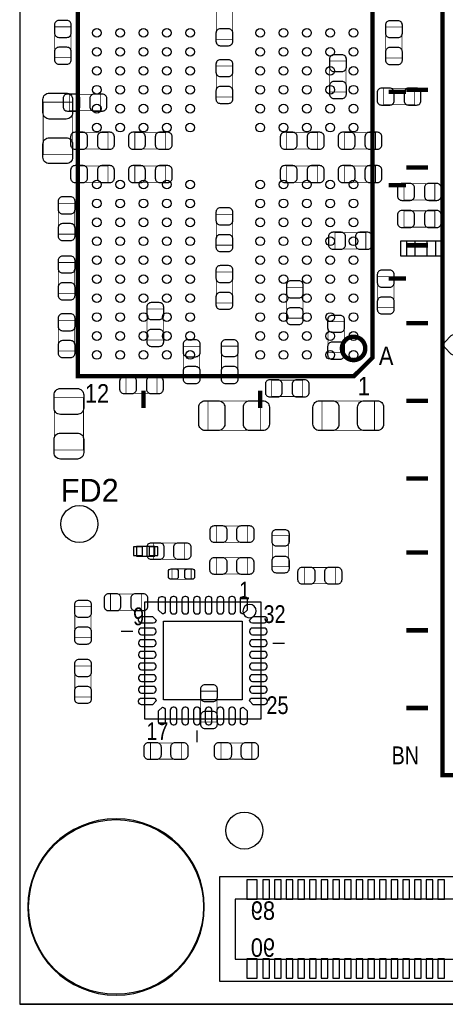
# Model space of a CAD drawing. Extents: x 0 to 68, y 0 to 55.
# Tile 1 of 14: x 0 to 14.6, y 0 to 33.8. Entities that reach past the tile are written whole.
import ezdxf

# ---------------------------------------------------------------- set-up
doc = ezdxf.new("R2010")
doc.units = 0
for name, color, linetype in [('BG_OUTLINE', 3, 'CONTINUOUS'), ('PG_ASSEMBLY_BOTTOM', 30, 'CONTINUOUS'), ('PG_ASSEMBLY_TOP', 45, 'CONTINUOUS'), ('PIN_BOTTOM', 211, 'CONTINUOUS'), ('PIN_TOP', 5, 'CONTINUOUS')]:
    doc.layers.add(name, color=color, linetype=linetype)

msp = doc.modelspace()

# ---------------------------------------------------------------- linework, layer by layer
at = {"layer": 'BG_OUTLINE'}
for points in [[(0, 51.06289), (0, 0)], [(0, 0), (68.000118, 0)], [(68.000118, 0), (0, 0)]]:
    msp.add_lwpolyline(points, dxfattribs=at)
at = {"layer": 'PG_ASSEMBLY_BOTTOM', "const_width": 0.024892}
for points in [[(7.296404, 34.168842), (6.736588, 34.168842), (6.736588, 33.108646), (7.296404, 33.108646), (7.296404, 34.168842)], [(1.199388, 32.473646), (1.759204, 32.473646), (1.759204, 33.533842), (1.199388, 33.533842), (1.199388, 32.473646)], [(12.547092, 32.464502), (13.106908, 32.464502), (13.106908, 33.524698), (12.547092, 33.524698), (12.547092, 32.464502)], [(6.736588, 31.127446), (7.296404, 31.127446), (7.296404, 32.187642), (6.736588, 32.187642), (6.736588, 31.127446)], [(11.185906, 32.359092), (10.62609, 32.359092), (10.62609, 31.298896), (11.185906, 31.298896), (11.185906, 32.359092)], [(12.474702, 31.420308), (12.474702, 30.860492), (13.534898, 30.860492), (13.534898, 31.420308), (12.474702, 31.420308)], [(1.705102, 31.217108), (1.705102, 30.657292), (2.765298, 30.657292), (2.765298, 31.217108), (1.705102, 31.217108)], [(1.965198, 29.905452), (1.965198, 29.345636), (3.025394, 29.345636), (3.025394, 29.905452), (1.965198, 29.905452)], [(3.946398, 29.905452), (3.946398, 29.345636), (5.006594, 29.345636), (5.006594, 29.905452), (3.946398, 29.905452)], [(10.213594, 29.345636), (10.213594, 29.905452), (9.153398, 29.905452), (9.153398, 29.345636), (10.213594, 29.345636)], [(12.194794, 29.345636), (12.194794, 29.905452), (11.134598, 29.905452), (11.134598, 29.345636), (12.194794, 29.345636)], [(1.965198, 28.762452), (1.965198, 28.202636), (3.025394, 28.202636), (3.025394, 28.762452), (1.965198, 28.762452)], [(3.946398, 28.762452), (3.946398, 28.202636), (5.006594, 28.202636), (5.006594, 28.762452), (3.946398, 28.762452)], [(10.213594, 28.202636), (10.213594, 28.762452), (9.153398, 28.762452), (9.153398, 28.202636), (10.213594, 28.202636)], [(12.194794, 28.202636), (12.194794, 28.762452), (11.134598, 28.762452), (11.134598, 28.202636), (12.194794, 28.202636)], [(14.230096, 27.591512), (14.230096, 28.151328), (13.1699, 28.151328), (13.1699, 27.591512), (14.230096, 27.591512)], [(1.886204, 27.482292), (1.326388, 27.482292), (1.326388, 26.422096), (1.886204, 26.422096), (1.886204, 27.482292)], [(7.296404, 27.104594), (6.736588, 27.104594), (6.736588, 26.044398), (7.296404, 26.044398), (7.296404, 27.104594)], [(14.230096, 26.662888), (14.230096, 27.222704), (13.1699, 27.222704), (13.1699, 26.662888), (14.230096, 26.662888)], [(11.864594, 25.916636), (11.864594, 26.476452), (10.804398, 26.476452), (10.804398, 25.916636), (11.864594, 25.916636)], [(1.886204, 25.450292), (1.326388, 25.450292), (1.326388, 24.390096), (1.886204, 24.390096), (1.886204, 25.450292)], [(6.736588, 24.063198), (7.296404, 24.063198), (7.296404, 25.123394), (6.736588, 25.123394), (6.736588, 24.063198)], [(12.267692, 23.904702), (12.827508, 23.904702), (12.827508, 24.964898), (12.267692, 24.964898), (12.267692, 23.904702)], [(9.710674, 24.599392), (9.150858, 24.599392), (9.150858, 23.539196), (9.710674, 23.539196), (9.710674, 24.599392)], [(4.364482, 22.79269), (4.924298, 22.79269), (4.924298, 23.852886), (4.364482, 23.852886), (4.364482, 22.79269)], [(1.886204, 23.469092), (1.326388, 23.469092), (1.326388, 22.408896), (1.886204, 22.408896), (1.886204, 23.469092)], [(10.565892, 22.355302), (11.125708, 22.355302), (11.125708, 23.415498), (10.565892, 23.415498), (10.565892, 22.355302)], [(6.172708, 22.577298), (5.612892, 22.577298), (5.612892, 21.517102), (6.172708, 21.517102), (6.172708, 22.577298)], [(7.477506, 22.580092), (6.91769, 22.580092), (6.91769, 21.519896), (7.477506, 21.519896), (7.477506, 22.580092)], [(4.705096, 20.962366), (4.705096, 21.522182), (3.6449, 21.522182), (3.6449, 20.962366), (4.705096, 20.962366)], [(8.639302, 21.412708), (8.639302, 20.852892), (9.699498, 20.852892), (9.699498, 21.412708), (8.639302, 21.412708)], [(4.171696, 13.515086), (4.171696, 14.074902), (3.1115, 14.074902), (3.1115, 13.515086), (4.171696, 13.515086)], [(1.88849, 12.579096), (2.448306, 12.579096), (2.448306, 13.639292), (1.88849, 13.639292), (1.88849, 12.579096)], [(2.448306, 11.607292), (1.88849, 11.607292), (1.88849, 10.547096), (2.448306, 10.547096), (2.448306, 11.607292)], [(6.20649, 9.683496), (6.766306, 9.683496), (6.766306, 10.743692), (6.20649, 10.743692), (6.20649, 9.683496)]]:
    msp.add_lwpolyline(points, dxfattribs=at)
at = {"layer": 'PG_ASSEMBLY_BOTTOM'}
for points in [[(14.258036, 26.176732), (13.257784, 26.176732), (13.257784, 25.67686), (14.258036, 25.67686), (14.258036, 26.176732)], [(4.00304, 15.3797), (4.63296, 15.3797), (4.63296, 15.7099), (4.00304, 15.7099), (4.00304, 15.3797)], [(27.646122, 4.370832), (6.849872, 4.370832), (6.849872, 0.789432), (27.646122, 0.789432), (27.646122, 4.370832)], [(27.116024, 3.608832), (7.380224, 3.608832), (7.380224, 1.551432), (27.116024, 1.551432), (27.116024, 3.608832)]]:
    msp.add_lwpolyline(points, dxfattribs=at)
at = {"layer": 'PG_ASSEMBLY_TOP'}
for points, const_width in [([(15.75943, 36.864544), (43.489626, 36.864544), (43.489626, 7.864348), (14.48943, 7.864348), (14.48943, 35.594544), (15.75943, 36.864544)], 0.1524), ([(12.094972, 36.652708), (1.994916, 36.652708), (1.994916, 21.552408), (11.459972, 21.552408), (12.094972, 22.187408), (12.094972, 36.652708)], 0.1524), ([(13.997432, 31.373064), (13.24737, 31.373064)], 0.1524), ([(12.644882, 31.302452), (13.24483, 31.302452)], 0.1524), ([(0.804672, 30.950916), (1.804924, 30.950916), (1.804924, 29.151072), (0.804672, 29.151072), (0.804672, 30.950916)], 0.024892), ([(13.997432, 28.706064), (13.24737, 28.706064)], 0.1524), ([(12.644882, 28.10256), (13.24483, 28.10256)], 0.1524), ([(13.997432, 26.039064), (13.24737, 26.039064)], 0.1524), ([(12.644882, 24.902668), (13.24483, 24.902668)], 0.1524), ([(13.997432, 23.372064), (13.24737, 23.372064)], 0.1524), ([(4.244848, 21.052282), (4.244848, 20.452334)], 0.1524), ([(8.24484, 21.052282), (8.24484, 20.452334)], 0.1524), ([(1.185672, 20.816316), (2.185924, 20.816316), (2.185924, 19.016472), (1.185672, 19.016472), (1.185672, 20.816316)], 0.024892), ([(6.450076, 19.695668), (6.450076, 20.69592), (8.24992, 20.69592), (8.24992, 19.695668), (6.450076, 19.695668)], 0.024892), ([(12.16152, 20.69592), (12.16152, 19.695668), (10.361676, 19.695668), (10.361676, 20.69592), (12.16152, 20.69592)], 0.024892), ([(13.997432, 20.705064), (13.24737, 20.705064)], 0.1524), ([(13.997432, 18.038064), (13.24737, 18.038064)], 0.1524), ([(7.803896, 16.411702), (7.803896, 15.851886), (6.7437, 15.851886), (6.7437, 16.411702), (7.803896, 16.411702)], 0.024892), ([(8.660892, 16.074898), (9.220708, 16.074898), (9.220708, 15.014702), (8.660892, 15.014702), (8.660892, 16.074898)], 0.024892), ([(4.5847, 15.267686), (4.5847, 15.827502), (5.644896, 15.827502), (5.644896, 15.267686), (4.5847, 15.267686)], 0.024892), ([(13.997432, 15.498064), (13.24737, 15.498064)], 0.1524), ([(6.740906, 14.759686), (6.740906, 15.319502), (7.801102, 15.319502), (7.801102, 14.759686), (6.740906, 14.759686)], 0.024892), ([(5.216652, 14.580108), (5.216652, 14.94028), (5.876544, 14.94028), (5.876544, 14.580108), (5.216652, 14.580108)], 0.024892), ([(9.756902, 14.426692), (9.756902, 14.986508), (10.817098, 14.986508), (10.817098, 14.426692), (9.756902, 14.426692)], 0.024892), ([(13.997432, 12.831064), (13.24737, 12.831064)], 0.1524), ([(13.997432, 10.164064), (13.24737, 10.164064)], 0.1524), ([(5.543296, 8.969502), (5.543296, 8.409686), (4.4831, 8.409686), (4.4831, 8.969502), (5.543296, 8.969502)], 0.024892), ([(7.956296, 8.969502), (7.956296, 8.409686), (6.8961, 8.409686), (6.8961, 8.969502), (7.956296, 8.969502)], 0.024892)]:
    msp.add_lwpolyline(points, dxfattribs=dict(at, const_width=const_width))
at = {"layer": 'PG_ASSEMBLY_TOP', "const_width": 0.1524}
msp.add_lwpolyline([(11.845036, 22.502622, 1.000158), (11.044936, 22.502368, 0.999842), (11.845036, 22.502622)], format="xyb", dxfattribs=at)
at = {"layer": 'PG_ASSEMBLY_TOP'}
for points in [[(4.277868, 13.791438), (4.277868, 9.793478), (8.275828, 9.793478), (8.275828, 13.791438), (4.277868, 13.791438)], [(3.876548, 12.793218), (3.477768, 12.793218)], [(8.677148, 12.391898), (9.075928, 12.391898)], [(6.076188, 9.392158), (6.076188, 8.993378)]]:
    msp.add_lwpolyline(points, dxfattribs=at)
for points in [[(8.106156, 13.49248, 0.999904), (7.647432, 13.49248, 1.000096), (8.106156, 13.49248)], [(6.328156, 3.3401, 1), (0.275844, 3.3401, 1), (6.328156, 3.3401)]]:
    msp.add_lwpolyline(points, format="xyb", dxfattribs=at)
at = {"layer": 'PIN_BOTTOM'}
for points in [[(1.189228, 33.603692), (1.189228, 33.323784, 0.414846), (1.339342, 33.17367), (1.61925, 33.17367, 0.414846), (1.769364, 33.323784), (1.769364, 33.603692, 0.414846), (1.61925, 33.753806), (1.339342, 33.753806, 0.414846)], [(7.306564, 33.038796), (7.306564, 33.318704, 0.414846), (7.15645, 33.468818), (6.876542, 33.468818, 0.414846), (6.726428, 33.318704), (6.726428, 33.038796, 0.414846), (6.876542, 32.888682), (7.15645, 32.888682, 0.414846)], [(12.536932, 33.594548), (12.536932, 33.31464, 0.414846), (12.687046, 33.164526), (12.966954, 33.164526, 0.414846), (13.117068, 33.31464), (13.117068, 33.594548, 0.414846), (12.966954, 33.744662), (12.687046, 33.744662, 0.414846)], [(1.769364, 32.403796), (1.769364, 32.683704, 0.414846), (1.61925, 32.833818), (1.339342, 32.833818, 0.414846), (1.189228, 32.683704), (1.189228, 32.403796, 0.414846), (1.339342, 32.253682), (1.61925, 32.253682, 0.414846)], [(13.117068, 32.394652), (13.117068, 32.67456, 0.414846), (12.966954, 32.824674), (12.687046, 32.824674, 0.414846), (12.536932, 32.67456), (12.536932, 32.394652, 0.414846), (12.687046, 32.244538), (12.966954, 32.244538, 0.414846)], [(10.61593, 32.428942), (10.61593, 32.149034, 0.414846), (10.766044, 31.99892), (11.045952, 31.99892, 0.414846), (11.196066, 32.149034), (11.196066, 32.428942, 0.414846), (11.045952, 32.579056), (10.766044, 32.579056, 0.414846)], [(6.726428, 32.257492), (6.726428, 31.977584, 0.414846), (6.876542, 31.82747), (7.15645, 31.82747, 0.414846), (7.306564, 31.977584), (7.306564, 32.257492, 0.414846), (7.15645, 32.407606), (6.876542, 32.407606, 0.414846)], [(7.306564, 31.057596), (7.306564, 31.337504, 0.414846), (7.15645, 31.487618), (6.876542, 31.487618, 0.414846), (6.726428, 31.337504), (6.726428, 31.057596, 0.414846), (6.876542, 30.907482), (7.15645, 30.907482, 0.414846)], [(11.196066, 31.229046), (11.196066, 31.508954, 0.414846), (11.045952, 31.659068), (10.766044, 31.659068, 0.414846), (10.61593, 31.508954), (10.61593, 31.229046, 0.414846), (10.766044, 31.078932), (11.045952, 31.078932, 0.414846)], [(12.404852, 30.850332), (12.68476, 30.850332, 0.414846), (12.834874, 31.000446), (12.834874, 31.280354, 0.414846), (12.68476, 31.430468), (12.404852, 31.430468, 0.414846), (12.254738, 31.280354), (12.254738, 31.000446, 0.414846)], [(13.604748, 31.430468), (13.32484, 31.430468, 0.414846), (13.174726, 31.280354), (13.174726, 31.000446, 0.414846), (13.32484, 30.850332), (13.604748, 30.850332, 0.414846), (13.754862, 31.000446), (13.754862, 31.280354, 0.414846)], [(1.635252, 30.647132), (1.91516, 30.647132, 0.414846), (2.065274, 30.797246), (2.065274, 31.077154, 0.414846), (1.91516, 31.227268), (1.635252, 31.227268, 0.414846), (1.485138, 31.077154), (1.485138, 30.797246, 0.414846)], [(2.835148, 31.227268), (2.55524, 31.227268, 0.414846), (2.405126, 31.077154), (2.405126, 30.797246, 0.414846), (2.55524, 30.647132), (2.835148, 30.647132, 0.414846), (2.985262, 30.797246), (2.985262, 31.077154, 0.414846)], [(1.895348, 29.335476), (2.175256, 29.335476, 0.414846), (2.32537, 29.48559), (2.32537, 29.765498, 0.414846), (2.175256, 29.915612), (1.895348, 29.915612, 0.414846), (1.745234, 29.765498), (1.745234, 29.48559, 0.414846)], [(3.095244, 29.915612), (2.815336, 29.915612, 0.414846), (2.665222, 29.765498), (2.665222, 29.48559, 0.414846), (2.815336, 29.335476), (3.095244, 29.335476, 0.414846), (3.245358, 29.48559), (3.245358, 29.765498, 0.414846)], [(3.876548, 29.335476), (4.156456, 29.335476, 0.414846), (4.30657, 29.48559), (4.30657, 29.765498, 0.414846), (4.156456, 29.915612), (3.876548, 29.915612, 0.414846), (3.726434, 29.765498), (3.726434, 29.48559, 0.414846)], [(5.076444, 29.915612), (4.796536, 29.915612, 0.414846), (4.646422, 29.765498), (4.646422, 29.48559, 0.414846), (4.796536, 29.335476), (5.076444, 29.335476, 0.414846), (5.226558, 29.48559), (5.226558, 29.765498, 0.414846)], [(9.083548, 29.335476), (9.363456, 29.335476, 0.414846), (9.51357, 29.48559), (9.51357, 29.765498, 0.414846), (9.363456, 29.915612), (9.083548, 29.915612, 0.414846), (8.933434, 29.765498), (8.933434, 29.48559, 0.414846)], [(10.283444, 29.915612), (10.003536, 29.915612, 0.414846), (9.853422, 29.765498), (9.853422, 29.48559, 0.414846), (10.003536, 29.335476), (10.283444, 29.335476, 0.414846), (10.433558, 29.48559), (10.433558, 29.765498, 0.414846)], [(11.064748, 29.335476), (11.344656, 29.335476, 0.414846), (11.49477, 29.48559), (11.49477, 29.765498, 0.414846), (11.344656, 29.915612), (11.064748, 29.915612, 0.414846), (10.914634, 29.765498), (10.914634, 29.48559, 0.414846)], [(12.264644, 29.915612), (11.984736, 29.915612, 0.414846), (11.834622, 29.765498), (11.834622, 29.48559, 0.414846), (11.984736, 29.335476), (12.264644, 29.335476, 0.414846), (12.414758, 29.48559), (12.414758, 29.765498, 0.414846)], [(1.895348, 28.192476), (2.175256, 28.192476, 0.414846), (2.32537, 28.34259), (2.32537, 28.622498, 0.414846), (2.175256, 28.772612), (1.895348, 28.772612, 0.414846), (1.745234, 28.622498), (1.745234, 28.34259, 0.414846)], [(3.095244, 28.772612), (2.815336, 28.772612, 0.414846), (2.665222, 28.622498), (2.665222, 28.34259, 0.414846), (2.815336, 28.192476), (3.095244, 28.192476, 0.414846), (3.245358, 28.34259), (3.245358, 28.622498, 0.414846)], [(3.876548, 28.192476), (4.156456, 28.192476, 0.414846), (4.30657, 28.34259), (4.30657, 28.622498, 0.414846), (4.156456, 28.772612), (3.876548, 28.772612, 0.414846), (3.726434, 28.622498), (3.726434, 28.34259, 0.414846)], [(5.076444, 28.772612), (4.796536, 28.772612, 0.414846), (4.646422, 28.622498), (4.646422, 28.34259, 0.414846), (4.796536, 28.192476), (5.076444, 28.192476, 0.414846), (5.226558, 28.34259), (5.226558, 28.622498, 0.414846)], [(9.083548, 28.192476), (9.363456, 28.192476, 0.414846), (9.51357, 28.34259), (9.51357, 28.622498, 0.414846), (9.363456, 28.772612), (9.083548, 28.772612, 0.414846), (8.933434, 28.622498), (8.933434, 28.34259, 0.414846)], [(10.283444, 28.772612), (10.003536, 28.772612, 0.414846), (9.853422, 28.622498), (9.853422, 28.34259, 0.414846), (10.003536, 28.192476), (10.283444, 28.192476, 0.414846), (10.433558, 28.34259), (10.433558, 28.622498, 0.414846)], [(11.064748, 28.192476), (11.344656, 28.192476, 0.414846), (11.49477, 28.34259), (11.49477, 28.622498, 0.414846), (11.344656, 28.772612), (11.064748, 28.772612, 0.414846), (10.914634, 28.622498), (10.914634, 28.34259, 0.414846)], [(12.264644, 28.772612), (11.984736, 28.772612, 0.414846), (11.834622, 28.622498), (11.834622, 28.34259, 0.414846), (11.984736, 28.192476), (12.264644, 28.192476, 0.414846), (12.414758, 28.34259), (12.414758, 28.622498, 0.414846)], [(13.10005, 27.581352), (13.379958, 27.581352, 0.414846), (13.530072, 27.731466), (13.530072, 28.011374, 0.414846), (13.379958, 28.161488), (13.10005, 28.161488, 0.414846), (12.949936, 28.011374), (12.949936, 27.731466, 0.414846)], [(14.299946, 28.161488), (14.020038, 28.161488, 0.414846), (13.869924, 28.011374), (13.869924, 27.731466, 0.414846), (14.020038, 27.581352), (14.299946, 27.581352, 0.414846), (14.45006, 27.731466), (14.45006, 28.011374, 0.414846)], [(1.316228, 27.552142), (1.316228, 27.272234, 0.414846), (1.466342, 27.12212), (1.74625, 27.12212, 0.414846), (1.896364, 27.272234), (1.896364, 27.552142, 0.414846), (1.74625, 27.702256), (1.466342, 27.702256, 0.414846)], [(6.726428, 27.174444), (6.726428, 26.894536, 0.414846), (6.876542, 26.744422), (7.15645, 26.744422, 0.414846), (7.306564, 26.894536), (7.306564, 27.174444, 0.414846), (7.15645, 27.324558), (6.876542, 27.324558, 0.414846)], [(13.10005, 26.652728), (13.379958, 26.652728, 0.414846), (13.530072, 26.802842), (13.530072, 27.08275, 0.414846), (13.379958, 27.232864), (13.10005, 27.232864, 0.414846), (12.949936, 27.08275), (12.949936, 26.802842, 0.414846)], [(14.299946, 27.232864), (14.020038, 27.232864, 0.414846), (13.869924, 27.08275), (13.869924, 26.802842, 0.414846), (14.020038, 26.652728), (14.299946, 26.652728, 0.414846), (14.45006, 26.802842), (14.45006, 27.08275, 0.414846)], [(1.896364, 26.352246), (1.896364, 26.632154, 0.414846), (1.74625, 26.782268), (1.466342, 26.782268, 0.414846), (1.316228, 26.632154), (1.316228, 26.352246, 0.414846), (1.466342, 26.202132), (1.74625, 26.202132, 0.414846)], [(7.306564, 25.974548), (7.306564, 26.254456, 0.414846), (7.15645, 26.40457), (6.876542, 26.40457, 0.414846), (6.726428, 26.254456), (6.726428, 25.974548, 0.414846), (6.876542, 25.824434), (7.15645, 25.824434, 0.414846)], [(10.734548, 25.906476), (11.014456, 25.906476, 0.414846), (11.16457, 26.05659), (11.16457, 26.336498, 0.414846), (11.014456, 26.486612), (10.734548, 26.486612, 0.414846), (10.584434, 26.336498), (10.584434, 26.05659, 0.414846)], [(11.934444, 26.486612), (11.654536, 26.486612, 0.414846), (11.504422, 26.336498), (11.504422, 26.05659, 0.414846), (11.654536, 25.906476), (11.934444, 25.906476, 0.414846), (12.084558, 26.05659), (12.084558, 26.336498, 0.414846)], [(1.316228, 25.520142), (1.316228, 25.240234, 0.414846), (1.466342, 25.09012), (1.74625, 25.09012, 0.414846), (1.896364, 25.240234), (1.896364, 25.520142, 0.414846), (1.74625, 25.670256), (1.466342, 25.670256, 0.414846)], [(6.726428, 25.193244), (6.726428, 24.913336, 0.414846), (6.876542, 24.763222), (7.15645, 24.763222, 0.414846), (7.306564, 24.913336), (7.306564, 25.193244, 0.414846), (7.15645, 25.343358), (6.876542, 25.343358, 0.414846)], [(12.257532, 25.034748), (12.257532, 24.75484, 0.414846), (12.407646, 24.604726), (12.687554, 24.604726, 0.414846), (12.837668, 24.75484), (12.837668, 25.034748, 0.414846), (12.687554, 25.184862), (12.407646, 25.184862, 0.414846)], [(1.896364, 24.320246), (1.896364, 24.600154, 0.414846), (1.74625, 24.750268), (1.466342, 24.750268, 0.414846), (1.316228, 24.600154), (1.316228, 24.320246, 0.414846), (1.466342, 24.170132), (1.74625, 24.170132, 0.414846)], [(9.140698, 24.669242), (9.140698, 24.389334, 0.414846), (9.290812, 24.23922), (9.57072, 24.23922, 0.414846), (9.720834, 24.389334), (9.720834, 24.669242, 0.414846), (9.57072, 24.819356), (9.290812, 24.819356, 0.414846)], [(7.306564, 23.993348), (7.306564, 24.273256, 0.414846), (7.15645, 24.42337), (6.876542, 24.42337, 0.414846), (6.726428, 24.273256), (6.726428, 23.993348, 0.414846), (6.876542, 23.843234), (7.15645, 23.843234, 0.414846)], [(4.354322, 23.922736), (4.354322, 23.642828, 0.414846), (4.504436, 23.492714), (4.784344, 23.492714, 0.414846), (4.934458, 23.642828), (4.934458, 23.922736, 0.414846), (4.784344, 24.07285), (4.504436, 24.07285, 0.414846)], [(12.837668, 23.834852), (12.837668, 24.11476, 0.414846), (12.687554, 24.264874), (12.407646, 24.264874, 0.414846), (12.257532, 24.11476), (12.257532, 23.834852, 0.414846), (12.407646, 23.684738), (12.687554, 23.684738, 0.414846)], [(1.316228, 23.538942), (1.316228, 23.259034, 0.414846), (1.466342, 23.10892), (1.74625, 23.10892, 0.414846), (1.896364, 23.259034), (1.896364, 23.538942, 0.414846), (1.74625, 23.689056), (1.466342, 23.689056, 0.414846)], [(9.720834, 23.469346), (9.720834, 23.749254, 0.414846), (9.57072, 23.899368), (9.290812, 23.899368, 0.414846), (9.140698, 23.749254), (9.140698, 23.469346, 0.414846), (9.290812, 23.319232), (9.57072, 23.319232, 0.414846)], [(10.555732, 23.485348), (10.555732, 23.20544, 0.414846), (10.705846, 23.055326), (10.985754, 23.055326, 0.414846), (11.135868, 23.20544), (11.135868, 23.485348, 0.414846), (10.985754, 23.635462), (10.705846, 23.635462, 0.414846)], [(4.934458, 22.72284), (4.934458, 23.002748, 0.414846), (4.784344, 23.152862), (4.504436, 23.152862, 0.414846), (4.354322, 23.002748), (4.354322, 22.72284, 0.414846), (4.504436, 22.572726), (4.784344, 22.572726, 0.414846)], [(14.990318, 22.320504), (15.188184, 22.51837, 0.415009), (15.188184, 22.730714), (14.990318, 22.92858, 0.415009), (14.777974, 22.92858), (14.580108, 22.730714, 0.415009), (14.580108, 22.51837), (14.777974, 22.320504, 0.415009)], [(1.896364, 22.339046), (1.896364, 22.618954, 0.414846), (1.74625, 22.769068), (1.466342, 22.769068, 0.414846), (1.316228, 22.618954), (1.316228, 22.339046, 0.414846), (1.466342, 22.188932), (1.74625, 22.188932, 0.414846)], [(5.602732, 22.647148), (5.602732, 22.36724, 0.414846), (5.752846, 22.217126), (6.032754, 22.217126, 0.414846), (6.182868, 22.36724), (6.182868, 22.647148, 0.414846), (6.032754, 22.797262), (5.752846, 22.797262, 0.414846)], [(6.90753, 22.649942), (6.90753, 22.370034, 0.414846), (7.057644, 22.21992), (7.337552, 22.21992, 0.414846), (7.487666, 22.370034), (7.487666, 22.649942, 0.414846), (7.337552, 22.800056), (7.057644, 22.800056, 0.414846)], [(11.135868, 22.285452), (11.135868, 22.56536, 0.414846), (10.985754, 22.715474), (10.705846, 22.715474, 0.414846), (10.555732, 22.56536), (10.555732, 22.285452, 0.414846), (10.705846, 22.135338), (10.985754, 22.135338, 0.414846)], [(6.182868, 21.447252), (6.182868, 21.72716, 0.414846), (6.032754, 21.877274), (5.752846, 21.877274, 0.414846), (5.602732, 21.72716), (5.602732, 21.447252, 0.414846), (5.752846, 21.297138), (6.032754, 21.297138, 0.414846)], [(7.487666, 21.450046), (7.487666, 21.729954, 0.414846), (7.337552, 21.880068), (7.057644, 21.880068, 0.414846), (6.90753, 21.729954), (6.90753, 21.450046, 0.414846), (7.057644, 21.299932), (7.337552, 21.299932, 0.414846)], [(3.57505, 20.952206), (3.854958, 20.952206, 0.414846), (4.005072, 21.10232), (4.005072, 21.382228, 0.414846), (3.854958, 21.532342), (3.57505, 21.532342, 0.414846), (3.424936, 21.382228), (3.424936, 21.10232, 0.414846)], [(4.774946, 21.532342), (4.495038, 21.532342, 0.414846), (4.344924, 21.382228), (4.344924, 21.10232, 0.414846), (4.495038, 20.952206), (4.774946, 20.952206, 0.414846), (4.92506, 21.10232), (4.92506, 21.382228, 0.414846)], [(8.569452, 20.842732), (8.84936, 20.842732, 0.414846), (8.999474, 20.992846), (8.999474, 21.272754, 0.414846), (8.84936, 21.422868), (8.569452, 21.422868, 0.414846), (8.419338, 21.272754), (8.419338, 20.992846, 0.414846)], [(9.769348, 21.422868), (9.48944, 21.422868, 0.414846), (9.339326, 21.272754), (9.339326, 20.992846, 0.414846), (9.48944, 20.842732), (9.769348, 20.842732, 0.414846), (9.919462, 20.992846), (9.919462, 21.272754, 0.414846)], [(1.87833, 13.709142), (1.87833, 13.429234, 0.414846), (2.028444, 13.27912), (2.308352, 13.27912, 0.414846), (2.458466, 13.429234), (2.458466, 13.709142, 0.414846), (2.308352, 13.859256), (2.028444, 13.859256, 0.414846)], [(3.04165, 13.504926), (3.321558, 13.504926, 0.414846), (3.471672, 13.65504), (3.471672, 13.934948, 0.414846), (3.321558, 14.085062), (3.04165, 14.085062, 0.414846), (2.891536, 13.934948), (2.891536, 13.65504, 0.414846)], [(4.241546, 14.085062), (3.961638, 14.085062, 0.414846), (3.811524, 13.934948), (3.811524, 13.65504, 0.414846), (3.961638, 13.504926), (4.241546, 13.504926, 0.414846), (4.39166, 13.65504), (4.39166, 13.934948, 0.414846)], [(2.458466, 12.509246), (2.458466, 12.789154, 0.414846), (2.308352, 12.939268), (2.028444, 12.939268, 0.414846), (1.87833, 12.789154), (1.87833, 12.509246, 0.414846), (2.028444, 12.359132), (2.308352, 12.359132, 0.414846)], [(1.87833, 11.677142), (1.87833, 11.397234, 0.414846), (2.028444, 11.24712), (2.308352, 11.24712, 0.414846), (2.458466, 11.397234), (2.458466, 11.677142, 0.414846), (2.308352, 11.827256), (2.028444, 11.827256, 0.414846)], [(2.458466, 10.477246), (2.458466, 10.757154, 0.414846), (2.308352, 10.907268), (2.028444, 10.907268, 0.414846), (1.87833, 10.757154), (1.87833, 10.477246, 0.414846), (2.028444, 10.327132), (2.308352, 10.327132, 0.414846)], [(6.19633, 10.813542), (6.19633, 10.533634, 0.414846), (6.346444, 10.38352), (6.626352, 10.38352, 0.414846), (6.776466, 10.533634), (6.776466, 10.813542, 0.414846), (6.626352, 10.963656), (6.346444, 10.963656, 0.414846)], [(6.776466, 9.613646), (6.776466, 9.893554, 0.414846), (6.626352, 10.043668), (6.346444, 10.043668, 0.414846), (6.19633, 9.893554), (6.19633, 9.613646, 0.414846), (6.346444, 9.463532), (6.626352, 9.463532, 0.414846)]]:
    msp.add_lwpolyline(points, format="xyb", close=True, dxfattribs=at)
for points in [[(13.057759, 25.676733), (13.557885, 25.676733), (13.557885, 26.176859), (13.057759, 26.176859)], [(13.957935, 25.676733), (14.458061, 25.676733), (14.458061, 26.176859), (13.957935, 26.176859)], [(3.898646, 15.6972), (3.898646, 15.3924), (4.203446, 15.3924), (4.203446, 15.6972)], [(4.432554, 15.6972), (4.432554, 15.3924), (4.737354, 15.3924), (4.737354, 15.6972)], [(8.142224, 3.605022), (8.142224, 4.265422), (7.786624, 4.265422), (7.786624, 3.605022)], [(8.561324, 3.605022), (8.561324, 4.265422), (8.332724, 4.265422), (8.332724, 3.605022)], [(8.961374, 3.605022), (8.961374, 4.265422), (8.732774, 4.265422), (8.732774, 3.605022)], [(9.361424, 3.605022), (9.361424, 4.265422), (9.132824, 4.265422), (9.132824, 3.605022)], [(9.761474, 3.605022), (9.761474, 4.265422), (9.532874, 4.265422), (9.532874, 3.605022)], [(10.161524, 3.605022), (10.161524, 4.265422), (9.932924, 4.265422), (9.932924, 3.605022)], [(10.561574, 3.605022), (10.561574, 4.265422), (10.332974, 4.265422), (10.332974, 3.605022)], [(10.961624, 3.605022), (10.961624, 4.265422), (10.733024, 4.265422), (10.733024, 3.605022)], [(11.361674, 3.605022), (11.361674, 4.265422), (11.133074, 4.265422), (11.133074, 3.605022)], [(11.761724, 3.605022), (11.761724, 4.265422), (11.533124, 4.265422), (11.533124, 3.605022)], [(12.161774, 3.605022), (12.161774, 4.265422), (11.933174, 4.265422), (11.933174, 3.605022)], [(12.561824, 3.605022), (12.561824, 4.265422), (12.333224, 4.265422), (12.333224, 3.605022)], [(12.961874, 3.605022), (12.961874, 4.265422), (12.733274, 4.265422), (12.733274, 3.605022)], [(13.361924, 3.605022), (13.361924, 4.265422), (13.133324, 4.265422), (13.133324, 3.605022)], [(13.761974, 3.605022), (13.761974, 4.265422), (13.533374, 4.265422), (13.533374, 3.605022)], [(14.162024, 3.605022), (14.162024, 4.265422), (13.933424, 4.265422), (13.933424, 3.605022)], [(14.562074, 3.605022), (14.562074, 4.265422), (14.333474, 4.265422), (14.333474, 3.605022)], [(8.142224, 0.894842), (8.142224, 1.555242), (7.786624, 1.555242), (7.786624, 0.894842)], [(8.561324, 0.894842), (8.561324, 1.555242), (8.332724, 1.555242), (8.332724, 0.894842)], [(8.961374, 0.894842), (8.961374, 1.555242), (8.732774, 1.555242), (8.732774, 0.894842)], [(9.361424, 0.894842), (9.361424, 1.555242), (9.132824, 1.555242), (9.132824, 0.894842)], [(9.761474, 0.894842), (9.761474, 1.555242), (9.532874, 1.555242), (9.532874, 0.894842)], [(10.161524, 0.894842), (10.161524, 1.555242), (9.932924, 1.555242), (9.932924, 0.894842)], [(10.561574, 0.894842), (10.561574, 1.555242), (10.332974, 1.555242), (10.332974, 0.894842)], [(10.961624, 0.894842), (10.961624, 1.555242), (10.733024, 1.555242), (10.733024, 0.894842)], [(11.361674, 0.894842), (11.361674, 1.555242), (11.133074, 1.555242), (11.133074, 0.894842)], [(11.761724, 0.894842), (11.761724, 1.555242), (11.533124, 1.555242), (11.533124, 0.894842)], [(12.161774, 0.894842), (12.161774, 1.555242), (11.933174, 1.555242), (11.933174, 0.894842)], [(12.561824, 0.894842), (12.561824, 1.555242), (12.333224, 1.555242), (12.333224, 0.894842)], [(12.961874, 0.894842), (12.961874, 1.555242), (12.733274, 1.555242), (12.733274, 0.894842)], [(13.361924, 0.894842), (13.361924, 1.555242), (13.133324, 1.555242), (13.133324, 0.894842)], [(13.761974, 0.894842), (13.761974, 1.555242), (13.533374, 1.555242), (13.533374, 0.894842)], [(14.162024, 0.894842), (14.162024, 1.555242), (13.933424, 1.555242), (13.933424, 0.894842)], [(14.562074, 0.894842), (14.562074, 1.555242), (14.333474, 1.555242), (14.333474, 0.894842)]]:
    msp.add_lwpolyline(points, close=True, dxfattribs=at)
for centre, radius in [((7.700518, 5.960364), 0.635), ((3.302, 3.3401), 2.9972)]:
    msp.add_circle(centre, radius, dxfattribs=at)
at = {"layer": 'PIN_TOP'}
for points in [[(1.81483, 31.041086), (1.81483, 30.590998, -0.414414), (1.594866, 30.371034), (1.01473, 30.371034, -0.414414), (0.794766, 30.590998), (0.794766, 31.041086, -0.414414), (1.01473, 31.26105), (1.594866, 31.26105, -0.414414)], [(0.794766, 29.060902), (0.794766, 29.51099, -0.414414), (1.01473, 29.730954), (1.594866, 29.730954, -0.414414), (1.81483, 29.51099), (1.81483, 29.060902, -0.414414), (1.594866, 28.840938), (1.01473, 28.840938, -0.414414)], [(2.19583, 20.906486), (2.19583, 20.456398, -0.414414), (1.975866, 20.236434), (1.39573, 20.236434, -0.414414), (1.175766, 20.456398), (1.175766, 20.906486, -0.414414), (1.39573, 21.12645), (1.975866, 21.12645, -0.414414)], [(6.359906, 20.705826), (6.809994, 20.705826, -0.414414), (7.029958, 20.485862), (7.029958, 19.905726, -0.414414), (6.809994, 19.685762), (6.359906, 19.685762, -0.414414), (6.139942, 19.905726), (6.139942, 20.485862, -0.414414)], [(8.34009, 19.685762), (7.890002, 19.685762, -0.414414), (7.670038, 19.905726), (7.670038, 20.485862, -0.414414), (7.890002, 20.705826), (8.34009, 20.705826, -0.414414), (8.560054, 20.485862), (8.560054, 19.905726, -0.414414)], [(10.271506, 20.705826), (10.721594, 20.705826, -0.414414), (10.941558, 20.485862), (10.941558, 19.905726, -0.414414), (10.721594, 19.685762), (10.271506, 19.685762, -0.414414), (10.051542, 19.905726), (10.051542, 20.485862, -0.414414)], [(12.25169, 19.685762), (11.801602, 19.685762, -0.414414), (11.581638, 19.905726), (11.581638, 20.485862, -0.414414), (11.801602, 20.705826), (12.25169, 20.705826, -0.414414), (12.471654, 20.485862), (12.471654, 19.905726, -0.414414)], [(1.175766, 18.926302), (1.175766, 19.37639, -0.414414), (1.39573, 19.596354), (1.975866, 19.596354, -0.414414), (2.19583, 19.37639), (2.19583, 18.926302, -0.414414), (1.975866, 18.706338), (1.39573, 18.706338, -0.414414)], [(6.67385, 16.421862), (6.953758, 16.421862, -0.414846), (7.103872, 16.271748), (7.103872, 15.99184, -0.414846), (6.953758, 15.841726), (6.67385, 15.841726, -0.414846), (6.523736, 15.99184), (6.523736, 16.271748, -0.414846)], [(7.873746, 15.841726), (7.593838, 15.841726, -0.414846), (7.443724, 15.99184), (7.443724, 16.271748, -0.414846), (7.593838, 16.421862), (7.873746, 16.421862, -0.414846), (8.02386, 16.271748), (8.02386, 15.99184, -0.414846)], [(9.230868, 16.144748), (9.230868, 15.86484, -0.414846), (9.080754, 15.714726), (8.800846, 15.714726, -0.414846), (8.650732, 15.86484), (8.650732, 16.144748, -0.414846), (8.800846, 16.294862), (9.080754, 16.294862, -0.414846)], [(4.51485, 15.837662), (4.794758, 15.837662, -0.414846), (4.944872, 15.687548), (4.944872, 15.40764, -0.414846), (4.794758, 15.257526), (4.51485, 15.257526, -0.414846), (4.364736, 15.40764), (4.364736, 15.687548, -0.414846)], [(5.714746, 15.257526), (5.434838, 15.257526, -0.414846), (5.284724, 15.40764), (5.284724, 15.687548, -0.414846), (5.434838, 15.837662), (5.714746, 15.837662, -0.414846), (5.86486, 15.687548), (5.86486, 15.40764, -0.414846)], [(6.671056, 15.329662), (6.950964, 15.329662, -0.414846), (7.101078, 15.179548), (7.101078, 14.89964, -0.414846), (6.950964, 14.749526), (6.671056, 14.749526, -0.414846), (6.520942, 14.89964), (6.520942, 15.179548, -0.414846)], [(7.870952, 14.749526), (7.591044, 14.749526, -0.414846), (7.44093, 14.89964), (7.44093, 15.179548, -0.414846), (7.591044, 15.329662), (7.870952, 15.329662, -0.414846), (8.021066, 15.179548), (8.021066, 14.89964, -0.414846)], [(8.650732, 14.944852), (8.650732, 15.22476, -0.414846), (8.800846, 15.374874), (9.080754, 15.374874, -0.414846), (9.230868, 15.22476), (9.230868, 14.944852, -0.414846), (9.080754, 14.794738), (8.800846, 14.794738, -0.414846)], [(5.18668, 14.94028), (5.3467, 14.94028, -0.413587), (5.436616, 14.85011), (5.436616, 14.670278, -0.413587), (5.3467, 14.580108), (5.18668, 14.580108, -0.413587), (5.096764, 14.670278), (5.096764, 14.85011, -0.413587)], [(5.906516, 14.580108), (5.746496, 14.580108, -0.413587), (5.65658, 14.670278), (5.65658, 14.85011, -0.413587), (5.746496, 14.94028), (5.906516, 14.94028, -0.413587), (5.996432, 14.85011), (5.996432, 14.670278, -0.413587)], [(9.687052, 14.996668), (9.96696, 14.996668, -0.414846), (10.117074, 14.846554), (10.117074, 14.566646, -0.414846), (9.96696, 14.416532), (9.687052, 14.416532, -0.414846), (9.536938, 14.566646), (9.536938, 14.846554, -0.414846)], [(10.886948, 14.416532), (10.60704, 14.416532, -0.414846), (10.456926, 14.566646), (10.456926, 14.846554, -0.414846), (10.60704, 14.996668), (10.886948, 14.996668, -0.414846), (11.037062, 14.846554), (11.037062, 14.566646, -0.414846)], [(4.891024, 13.992352, -0.414214), (4.9911, 13.892276), (4.9911, 13.49248, -0.414214), (4.891024, 13.392404), (4.7625, 13.520928), (4.7625, 13.892276, -0.414214), (4.862576, 13.992352)], [(5.262626, 13.392404), (5.291074, 13.392404, 0.414214), (5.39115, 13.49248), (5.39115, 13.892276, 0.414214), (5.291074, 13.992352), (5.262626, 13.992352, 0.414214), (5.16255, 13.892276), (5.16255, 13.49248, 0.414214)], [(5.662676, 13.392404), (5.691124, 13.392404, 0.414214), (5.7912, 13.49248), (5.7912, 13.892276, 0.414214), (5.691124, 13.992352), (5.662676, 13.992352, 0.414214), (5.5626, 13.892276), (5.5626, 13.49248, 0.414214)], [(6.062726, 13.392404), (6.091174, 13.392404, 0.414214), (6.19125, 13.49248), (6.19125, 13.892276, 0.414214), (6.091174, 13.992352), (6.062726, 13.992352, 0.414214), (5.96265, 13.892276), (5.96265, 13.49248, 0.414214)], [(6.462522, 13.392404), (6.49097, 13.392404, 0.414214), (6.591046, 13.49248), (6.591046, 13.892276, 0.414214), (6.49097, 13.992352), (6.462522, 13.992352, 0.414214), (6.362446, 13.892276), (6.362446, 13.49248, 0.414214)], [(6.862572, 13.392404), (6.89102, 13.392404, 0.414214), (6.991096, 13.49248), (6.991096, 13.892276, 0.414214), (6.89102, 13.992352), (6.862572, 13.992352, 0.414214), (6.762496, 13.892276), (6.762496, 13.49248, 0.414214)], [(7.262622, 13.392404), (7.29107, 13.392404, 0.414214), (7.391146, 13.49248), (7.391146, 13.892276, 0.414214), (7.29107, 13.992352), (7.262622, 13.992352, 0.414214), (7.162546, 13.892276), (7.162546, 13.49248, 0.414214)], [(7.69112, 13.992352, -0.414214), (7.791196, 13.892276), (7.791196, 13.520928), (7.662672, 13.392404, -0.414214), (7.562596, 13.49248), (7.562596, 13.892276, -0.414214), (7.662672, 13.992352)], [(4.076954, 13.20673, -0.414214), (4.17703, 13.306806), (4.548378, 13.306806), (4.676902, 13.178282, -0.414214), (4.576826, 13.078206), (4.17703, 13.078206, -0.414214), (4.076954, 13.178282)], [(8.476742, 13.178282, -0.414214), (8.376666, 13.078206), (7.97687, 13.078206, -0.414214), (7.876794, 13.178282), (8.005318, 13.306806), (8.376666, 13.306806, -0.414214), (8.476742, 13.20673)], [(4.676902, 12.778232), (4.676902, 12.80668, 0.414214), (4.576826, 12.906756), (4.17703, 12.906756, 0.414214), (4.076954, 12.80668), (4.076954, 12.778232, 0.414214), (4.17703, 12.678156), (4.576826, 12.678156, 0.414214)], [(8.476742, 12.778232), (8.476742, 12.80668, 0.414214), (8.376666, 12.906756), (7.97687, 12.906756, 0.414214), (7.876794, 12.80668), (7.876794, 12.778232, 0.414214), (7.97687, 12.678156), (8.376666, 12.678156, 0.414214)], [(4.676902, 12.378182), (4.676902, 12.40663, 0.414214), (4.576826, 12.506706), (4.17703, 12.506706, 0.414214), (4.076954, 12.40663), (4.076954, 12.378182, 0.414214), (4.17703, 12.278106), (4.576826, 12.278106, 0.414214)], [(8.476742, 12.378182), (8.476742, 12.40663, 0.414214), (8.376666, 12.506706), (7.97687, 12.506706, 0.414214), (7.876794, 12.40663), (7.876794, 12.378182, 0.414214), (7.97687, 12.278106), (8.376666, 12.278106, 0.414214)], [(4.676902, 11.978132), (4.676902, 12.00658, 0.414214), (4.576826, 12.106656), (4.17703, 12.106656, 0.414214), (4.076954, 12.00658), (4.076954, 11.978132, 0.414214), (4.17703, 11.878056), (4.576826, 11.878056, 0.414214)], [(8.476742, 11.978132), (8.476742, 12.00658, 0.414214), (8.376666, 12.106656), (7.97687, 12.106656, 0.414214), (7.876794, 12.00658), (7.876794, 11.978132, 0.414214), (7.97687, 11.878056), (8.376666, 11.878056, 0.414214)], [(4.676902, 11.578336), (4.676902, 11.606784, 0.414214), (4.576826, 11.70686), (4.17703, 11.70686, 0.414214), (4.076954, 11.606784), (4.076954, 11.578336, 0.414214), (4.17703, 11.47826), (4.576826, 11.47826, 0.414214)], [(8.476742, 11.578336), (8.476742, 11.606784, 0.414214), (8.376666, 11.70686), (7.97687, 11.70686, 0.414214), (7.876794, 11.606784), (7.876794, 11.578336, 0.414214), (7.97687, 11.47826), (8.376666, 11.47826, 0.414214)], [(4.676902, 11.178286), (4.676902, 11.206734, 0.414214), (4.576826, 11.30681), (4.17703, 11.30681, 0.414214), (4.076954, 11.206734), (4.076954, 11.178286, 0.414214), (4.17703, 11.07821), (4.576826, 11.07821, 0.414214)], [(8.476742, 11.178286), (8.476742, 11.206734, 0.414214), (8.376666, 11.30681), (7.97687, 11.30681, 0.414214), (7.876794, 11.206734), (7.876794, 11.178286, 0.414214), (7.97687, 11.07821), (8.376666, 11.07821, 0.414214)], [(4.676902, 10.778236), (4.676902, 10.806684, 0.414214), (4.576826, 10.90676), (4.17703, 10.90676, 0.414214), (4.076954, 10.806684), (4.076954, 10.778236, 0.414214), (4.17703, 10.67816), (4.576826, 10.67816, 0.414214)], [(8.476742, 10.778236), (8.476742, 10.806684, 0.414214), (8.376666, 10.90676), (7.97687, 10.90676, 0.414214), (7.876794, 10.806684), (7.876794, 10.778236, 0.414214), (7.97687, 10.67816), (8.376666, 10.67816, 0.414214)], [(4.076954, 10.406634, -0.414214), (4.17703, 10.50671), (4.576826, 10.50671, -0.414214), (4.676902, 10.406634), (4.548378, 10.27811), (4.17703, 10.27811, -0.414214), (4.076954, 10.378186)], [(8.476742, 10.378186, -0.414214), (8.376666, 10.27811), (8.005318, 10.27811), (7.876794, 10.406634, -0.414214), (7.97687, 10.50671), (8.376666, 10.50671, -0.414214), (8.476742, 10.406634)], [(4.862576, 9.592564, -0.414214), (4.7625, 9.69264), (4.7625, 10.063988), (4.891024, 10.192512, -0.414214), (4.9911, 10.092436), (4.9911, 9.69264, -0.414214), (4.891024, 9.592564)], [(5.291074, 10.192512), (5.262626, 10.192512, 0.414214), (5.16255, 10.092436), (5.16255, 9.69264, 0.414214), (5.262626, 9.592564), (5.291074, 9.592564, 0.414214), (5.39115, 9.69264), (5.39115, 10.092436, 0.414214)], [(5.691124, 10.192512), (5.662676, 10.192512, 0.414214), (5.5626, 10.092436), (5.5626, 9.69264, 0.414214), (5.662676, 9.592564), (5.691124, 9.592564, 0.414214), (5.7912, 9.69264), (5.7912, 10.092436, 0.414214)], [(6.091174, 10.192512), (6.062726, 10.192512, 0.414214), (5.96265, 10.092436), (5.96265, 9.69264, 0.414214), (6.062726, 9.592564), (6.091174, 9.592564, 0.414214), (6.19125, 9.69264), (6.19125, 10.092436, 0.414214)], [(6.49097, 10.192512), (6.462522, 10.192512, 0.414214), (6.362446, 10.092436), (6.362446, 9.69264, 0.414214), (6.462522, 9.592564), (6.49097, 9.592564, 0.414214), (6.591046, 9.69264), (6.591046, 10.092436, 0.414214)], [(6.89102, 10.192512), (6.862572, 10.192512, 0.414214), (6.762496, 10.092436), (6.762496, 9.69264, 0.414214), (6.862572, 9.592564), (6.89102, 9.592564, 0.414214), (6.991096, 9.69264), (6.991096, 10.092436, 0.414214)], [(7.29107, 10.192512), (7.262622, 10.192512, 0.414214), (7.162546, 10.092436), (7.162546, 9.69264, 0.414214), (7.262622, 9.592564), (7.29107, 9.592564, 0.414214), (7.391146, 9.69264), (7.391146, 10.092436, 0.414214)], [(7.662672, 9.592564, -0.414214), (7.562596, 9.69264), (7.562596, 10.092436, -0.414214), (7.662672, 10.192512), (7.791196, 10.063988), (7.791196, 9.69264, -0.414214), (7.69112, 9.592564)], [(4.41325, 8.979662), (4.693158, 8.979662, -0.414846), (4.843272, 8.829548), (4.843272, 8.54964, -0.414846), (4.693158, 8.399526), (4.41325, 8.399526, -0.414846), (4.263136, 8.54964), (4.263136, 8.829548, -0.414846)], [(5.613146, 8.399526), (5.333238, 8.399526, -0.414846), (5.183124, 8.54964), (5.183124, 8.829548, -0.414846), (5.333238, 8.979662), (5.613146, 8.979662, -0.414846), (5.76326, 8.829548), (5.76326, 8.54964, -0.414846)], [(6.82625, 8.979662), (7.106158, 8.979662, -0.414846), (7.256272, 8.829548), (7.256272, 8.54964, -0.414846), (7.106158, 8.399526), (6.82625, 8.399526, -0.414846), (6.676136, 8.54964), (6.676136, 8.829548, -0.414846)], [(8.026146, 8.399526), (7.746238, 8.399526, -0.414846), (7.596124, 8.54964), (7.596124, 8.829548, -0.414846), (7.746238, 8.979662), (8.026146, 8.979662, -0.414846), (8.17626, 8.829548), (8.17626, 8.54964, -0.414846)]]:
    msp.add_lwpolyline(points, format="xyb", close=True, dxfattribs=at)
msp.add_lwpolyline([(4.926838, 13.142468), (7.626858, 13.142468), (7.626858, 10.442448), (4.926838, 10.442448)], close=True, dxfattribs=at)
for centre, radius in [((2.644902, 33.327594), 0.149987), ((3.445002, 33.327594), 0.149987), ((4.244848, 33.327594), 0.149987), ((5.044948, 33.327594), 0.149987), ((5.845048, 33.327594), 0.149987), ((8.24484, 33.327594), 0.149987), ((9.04494, 33.327594), 0.149987), ((9.84504, 33.327594), 0.149987), ((10.644886, 33.327594), 0.149987), ((11.444986, 33.327594), 0.149987), ((2.644902, 32.677608), 0.149987), ((3.445002, 32.677608), 0.149987), ((4.244848, 32.677608), 0.149987), ((5.044948, 32.677608), 0.149987), ((5.845048, 32.677608), 0.149987), ((8.24484, 32.677608), 0.149987), ((9.04494, 32.677608), 0.149987), ((9.84504, 32.677608), 0.149987), ((10.644886, 32.677608), 0.149987), ((11.444986, 32.677608), 0.149987), ((2.644902, 32.027622), 0.149987), ((3.445002, 32.027622), 0.149987), ((4.244848, 32.027622), 0.149987), ((5.044948, 32.027622), 0.149987), ((5.845048, 32.027622), 0.149987), ((8.24484, 32.027622), 0.149987), ((9.04494, 32.027622), 0.149987), ((9.84504, 32.027622), 0.149987), ((10.644886, 32.027622), 0.149987), ((11.444986, 32.027622), 0.149987), ((2.644902, 31.377636), 0.149987), ((3.445002, 31.377636), 0.149987), ((4.244848, 31.377636), 0.149987), ((5.044948, 31.377636), 0.149987), ((5.845048, 31.377636), 0.149987), ((8.24484, 31.377636), 0.149987), ((9.04494, 31.377636), 0.149987), ((9.84504, 31.377636), 0.149987), ((10.644886, 31.377636), 0.149987), ((11.444986, 31.377636), 0.149987), ((2.644902, 30.72765), 0.149987), ((3.445002, 30.72765), 0.149987), ((4.244848, 30.72765), 0.149987), ((5.044948, 30.72765), 0.149987), ((5.845048, 30.72765), 0.149987), ((8.24484, 30.72765), 0.149987), ((9.04494, 30.72765), 0.149987), ((9.84504, 30.72765), 0.149987), ((10.644886, 30.72765), 0.149987), ((11.444986, 30.72765), 0.149987), ((2.644902, 30.077664), 0.149987), ((3.445002, 30.077664), 0.149987), ((4.244848, 30.077664), 0.149987), ((5.044948, 30.077664), 0.149987), ((5.845048, 30.077664), 0.149987), ((8.24484, 30.077664), 0.149987), ((9.04494, 30.077664), 0.149987), ((9.84504, 30.077664), 0.149987), ((10.644886, 30.077664), 0.149987), ((11.444986, 30.077664), 0.149987), ((2.644902, 28.127452), 0.149987), ((3.445002, 28.127452), 0.149987), ((4.244848, 28.127452), 0.149987), ((5.044948, 28.127452), 0.149987), ((5.845048, 28.127452), 0.149987), ((8.24484, 28.127452), 0.149987), ((9.04494, 28.127452), 0.149987), ((9.84504, 28.127452), 0.149987), ((10.644886, 28.127452), 0.149987), ((11.444986, 28.127452), 0.149987), ((2.644902, 27.477466), 0.149987), ((3.445002, 27.477466), 0.149987), ((4.244848, 27.477466), 0.149987), ((5.044948, 27.477466), 0.149987), ((5.845048, 27.477466), 0.149987), ((8.24484, 27.477466), 0.149987), ((9.04494, 27.477466), 0.149987), ((9.84504, 27.477466), 0.149987), ((10.644886, 27.477466), 0.149987), ((11.444986, 27.477466), 0.149987), ((2.644902, 26.82748), 0.149987), ((3.445002, 26.82748), 0.149987), ((4.244848, 26.82748), 0.149987), ((5.044948, 26.82748), 0.149987), ((5.845048, 26.82748), 0.149987), ((8.24484, 26.82748), 0.149987), ((9.04494, 26.82748), 0.149987), ((9.84504, 26.82748), 0.149987), ((10.644886, 26.82748), 0.149987), ((11.444986, 26.82748), 0.149987), ((2.644902, 26.177494), 0.149987), ((3.445002, 26.177494), 0.149987), ((4.244848, 26.177494), 0.149987), ((5.044948, 26.177494), 0.149987), ((5.845048, 26.177494), 0.149987), ((8.24484, 26.177494), 0.149987), ((9.04494, 26.177494), 0.149987), ((9.84504, 26.177494), 0.149987), ((10.644886, 26.177494), 0.149987), ((11.444986, 26.177494), 0.149987), ((2.644902, 25.527508), 0.149987), ((3.445002, 25.527508), 0.149987), ((4.244848, 25.527508), 0.149987), ((5.044948, 25.527508), 0.149987), ((5.845048, 25.527508), 0.149987), ((8.24484, 25.527508), 0.149987), ((9.04494, 25.527508), 0.149987), ((9.84504, 25.527508), 0.149987), ((10.644886, 25.527508), 0.149987), ((11.444986, 25.527508), 0.149987), ((2.644902, 24.877522), 0.149987), ((3.445002, 24.877522), 0.149987), ((4.244848, 24.877522), 0.149987), ((5.044948, 24.877522), 0.149987), ((5.845048, 24.877522), 0.149987), ((8.24484, 24.877522), 0.149987), ((9.04494, 24.877522), 0.149987), ((9.84504, 24.877522), 0.149987), ((10.644886, 24.877522), 0.149987), ((11.444986, 24.877522), 0.149987), ((2.644902, 24.227536), 0.149987), ((3.445002, 24.227536), 0.149987), ((4.244848, 24.227536), 0.149987), ((5.044948, 24.227536), 0.149987), ((5.845048, 24.227536), 0.149987), ((8.24484, 24.227536), 0.149987), ((9.04494, 24.227536), 0.149987), ((9.84504, 24.227536), 0.149987), ((10.644886, 24.227536), 0.149987), ((11.444986, 24.227536), 0.149987), ((2.644902, 23.57755), 0.149987), ((3.445002, 23.57755), 0.149987), ((4.244848, 23.57755), 0.149987), ((5.044948, 23.57755), 0.149987), ((5.845048, 23.57755), 0.149987), ((8.24484, 23.57755), 0.149987), ((9.04494, 23.57755), 0.149987), ((9.84504, 23.57755), 0.149987), ((10.644886, 23.57755), 0.149987), ((11.444986, 23.57755), 0.149987), ((2.644902, 22.927564), 0.149987), ((3.445002, 22.927564), 0.149987), ((4.244848, 22.927564), 0.149987), ((5.044948, 22.927564), 0.149987), ((5.845048, 22.927564), 0.149987), ((8.24484, 22.927564), 0.149987), ((9.04494, 22.927564), 0.149987), ((9.84504, 22.927564), 0.149987), ((10.644886, 22.927564), 0.149987), ((11.444986, 22.927564), 0.149987), ((2.644902, 22.277578), 0.149987), ((3.445002, 22.277578), 0.149987), ((4.244848, 22.277578), 0.149987), ((5.044948, 22.277578), 0.149987), ((5.845048, 22.277578), 0.149987), ((8.24484, 22.277578), 0.149987), ((9.04494, 22.277578), 0.149987), ((9.84504, 22.277578), 0.149987), ((10.644886, 22.277578), 0.149987), ((11.444986, 22.277578), 0.149987), ((2.0447, 16.47698), 0.635), ((3.302, 3.3401), 2.9972)]:
    msp.add_circle(centre, radius, dxfattribs=at)

# ---------------------------------------------------------------- texts
at = {"layer": 'PG_ASSEMBLY_BOTTOM', "text_generation_flag": 2, "width": 0.88}
for s, p in [('89', (8.751824, 2.897632)), ('90', (8.751824, 1.627632))]:
    msp.add_text(s, height=0.635, dxfattribs=at).set_placement(p)
at = {"layer": 'PG_ASSEMBLY_TOP'}
for s, height, width, p in [('A', 0.635, 0.88, (12.31138, 21.93036)), ('12', 0.635, 0.88, (2.2352, 20.64258)), ('1', 0.635, 0.88, (11.59002, 20.8915)), ('1', 0.6096, 0.833333, (7.5184, 13.8938)), ('9', 0.6096, 0.833333, (3.8862, 13.0048)), ('32', 0.6096, 0.833333, (8.3566, 13.081)), ('25', 0.6096, 0.833333, (8.4582, 9.9568)), ('17', 0.6096, 0.833333, (4.3434, 9.0678)), ('BN', 0.6096, 0.833333, (12.746482, 8.236712))]:
    msp.add_text(s, height=height, dxfattribs=dict(at, width=width)).set_placement(p)
msp.add_text('FD2', height=0.7874, dxfattribs=at).set_placement((1.40462, 17.23898))

doc.saveas('drawing.dxf')
